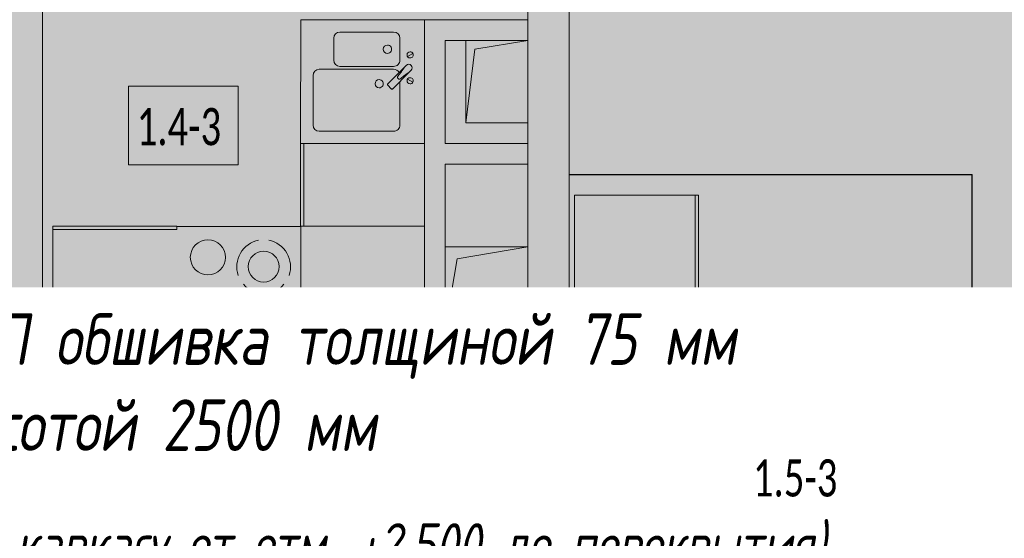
# Model space of a CAD drawing. Header units: millimetres. Extents: x -76220005 to 7466349, y -86687 to 22351.
# Tile 99 of 256: x 42918 to 47684, y -26139 to -23629. Entities that reach past the tile are written whole.
import ezdxf
from ezdxf import colors
from ezdxf.entities.mleader import LeaderData, LeaderLine
from ezdxf.math import Vec2, Vec3

# ---------------------------------------------------------------- set-up
doc = ezdxf.new("R2010")
doc.units = ezdxf.units.MM
doc.linetypes.add('-D1-03x03', pattern=[6, 3, -3])
for name, color, linetype, lineweight in [('_0', 7, 'Continuous', 13), ('A-000-MH_MASS', 7, '-D1-03x03', 5), ('A-010-A_ROOM', 7, 'Continuous', 18), ('A-200-M_WALL', 7, 'Continuous', 5), ('A-200-M_WALL_INT', 7, 'Continuous', 5), ('A-200-M_WALL_PAT', 7, 'Continuous', 5), ('A-230-M_FLOOR', 7, 'Continuous', 5), ('A-700-M_FFE', 7, 'Continuous', 5), ('dim_pot', 183, 'Continuous', 9), ('E-610-M_EPS', 7, 'Continuous', 5), ('M-520-M_DRAINAGE_FW', 7, 'Continuous', 5), ('M-567-M_MECH_EQP', 7, 'Continuous', 5), ('Z-060-M_DETAIL', 7, 'Continuous', 5), ('Марки дверей', 7, 'Continuous', 9)]:
    doc.layers.add(name, color=color, linetype=linetype, lineweight=lineweight)
doc.styles.add('Calibri Light_2', font='Calibri light.ttf', dxfattribs={"width": 0.7, "height": 250})
doc.styles.add('fl_iso paper', font='isocpeur.ttf', dxfattribs={"width": 0.8, "oblique": 10})
doc.styles.add('In tre', font='isocpeur.ttf', dxfattribs={"width": 0.8, "oblique": 10})

# ---------------------------------------------------------------- blocks, each defined once
blk = doc.blocks.new('_DOT')
at = {"color": 0, "linetype": 'ByBlock'}
blk.add_line((-0.5, 0), (-1, 0), dxfattribs=at)
at = {"color": 0, "linetype": 'ByBlock', "const_width": 0.5}
blk.add_lwpolyline([(-0.25, 0, 1), (0.25, 0, 1)], format="xyb", close=True, dxfattribs=at)
blk = doc.blocks.new('MR_Стиральная машина - Стиральная машина_600-2464872-50_AS_Plan_10')
at = {"layer": 'E-610-M_EPS'}
for p, q in [((300, 0), (-300, 0)), ((-300, 0), (-300, -570)), ((300, -570), (300, 0)), ((0, -170), (-52, -200)), ((0, -230), (0, -170)), ((-52, -200), (0, -230)), ((0, -370), (0, -430)), ((52, -400), (0, -370)), ((0, -430), (52, -400)), ((-300, -570), (300, -570)), ((-200, -570), (-200, -600)), ((200, -600), (200, -570)), ((-200, -600), (200, -600))]:
    blk.add_line(p, q, dxfattribs=at)
for radius, start, end in [(170, 360, 180), (100, 135, 270), (100, 315, 90), (170, 180, 360)]:
    blk.add_arc((0, -300), radius, start, end, dxfattribs=at)
blk = doc.blocks.new('MR_Кухонный шкаф_Нижний - Кухня-2465092-50_AS_Plan_10')
at = {"layer": 'A-700-M_FFE'}
for p, q in [((600, 0), (0, 0)), ((600, -585), (600, 0)), ((0, -585), (0, -600)), ((600, -585), (0, -585)), ((0, -585), (600, -585)), ((0, -600), (600, -600)), ((600, -600), (600, -585))]:
    blk.add_line(p, q, dxfattribs=at)
blk = doc.blocks.new('MR_Варочная поверхность - Варочная поверхность-V78-50_AS_Plan_10')
at = {"layer": 'E-610-M_EPS'}
for p, q in [((-300, 600), (300, 600)), ((300, 600), (300, 570)), ((300, 0), (-300, 0))]:
    blk.add_line(p, q, dxfattribs=at)
for centre, radius, start, end in [((-120, 405), 130, 101.0875, 198.9125), ((-120, 405), 130, 341.0875, 78.9125), ((150, 450), 85, 0, 180), ((-120, 405), 75, 360, 180), ((150, 450), 85, 180, 0), ((-120, 405), 75, 180, 360), ((-120, 405), 130, 221.0875, 318.9125), ((130, 170.1), 120, 94.4109, 205.5919), ((130, 170.1), 120, 334.3847, 85.5833), ((130, 170.1), 75, 360, 180), ((-150, 150), 75, 0, 180), ((-150, 150), 75, 180, 0), ((130, 170.1), 75, 180, 360), ((130, 169.9), 119.9, 214.3975, 325.4823)]:
    blk.add_arc(centre, radius, start, end, dxfattribs=at)
blk = doc.blocks.new('MR_Ванна - Санузел с ванной_1700x700-2457135-50_AS_Plan_10')
at = {"layer": 'M-520-M_DRAINAGE_FW'}
for p, q in [((-800, 0), (-800, -700)), ((-430, -50), (630, -50)), ((780, -251.9), (770.9, -251.9)), ((770.9, -251.9), (770.9, -298.9)), ((807.5, -251.9), (780, -251.9)), ((780, -251.9), (780, -298.9)), ((780, -298.9), (780, -251.9)), ((807.5, -298.9), (807.5, -251.9)), ((858, -253.8), (807.5, -253.8)), ((807.5, -253.8), (807.5, -296.6)), ((826.3, -266.7), (826.3, -338.7)), ((830, -250), (830, -253.8)), ((858, -266.7), (858, -253.8)), ((858, -338.7), (858, -266.7)), ((866, -266.7), (858, -266.7)), ((858, -266.7), (858, -293.6)), ((880, -264), (866, -264)), ((866, -264), (866, -296)), ((866, -293.6), (866, -266.7)), ((900, -250.2), (880, -250.2)), ((880, -250.2), (880, -310)), ((880, -296), (880, -264)), ((900, -310), (900, -250.2)), ((770.9, -298.9), (780, -298.9)), ((780, -298.9), (807.5, -298.9)), ((807.5, -296.6), (826.3, -296.6)), ((858, -293.6), (866, -293.6)), ((866, -296), (880, -296)), ((880, -310), (900, -310)), ((880, -338.7), (524.9, -338.7)), ((524.9, -361.3), (880, -361.3)), ((826.3, -361.3), (826.3, -428.7)), ((858, -479.1), (858, -361.3)), ((880, -361.3), (880, -338.7)), ((858, -416.4), (858, -443.3)), ((866, -416.4), (858, -416.4)), ((866, -414), (866, -446)), ((880, -414), (866, -414)), ((866, -443.3), (866, -416.4)), ((880, -400), (880, -459.8)), ((900, -400), (880, -400)), ((880, -446), (880, -414)), ((900, -459.8), (900, -400)), ((826.3, -455.7), (826.3, -479.1)), ((858, -443.3), (866, -443.3)), ((866, -446), (880, -446)), ((880, -459.8), (900, -459.8)), ((826.3, -479.1), (858, -479.1)), ((630, -650), (-430, -650)), ((195, -660), (195, -700.1)), ((210, -660), (195, -660)), ((200, -695.1), (200, -665)), ((200, -665), (210, -665)), ((895, -665), (200, -665)), ((200, -665), (200, -695.1)), ((210, -665), (210, -660)), ((900, -660), (835, -660)), ((835, -660), (835, -665)), ((835, -665), (895, -665)), ((895, -665), (895, -695.1)), ((895, -695.1), (895, -665)), ((900, -700), (900, -660)), ((-800, -700), (195.1, -700)), ((195, -700.1), (210, -700.1)), ((210, -695.1), (200, -695.1)), ((200, -695.1), (895, -695.1)), ((210, -700.1), (210, -695.1)), ((210, -700), (885, -700)), ((895, -695.1), (885, -695.1)), ((885, -695.1), (885, -700)), ((885, -700), (900, -700))]:
    blk.add_line(p, q, dxfattribs=at)
for centre, radius, start, end in [((-430, -350), 300, 90, 270), ((630, -250), 200, 360, 90), ((508.5, -350), 110, 5.916, 354.084), ((508.5, -350), 20, 90, 270), ((508.5, -350), 20, 270, 90), ((508.5, -350), 20, 325.4667, 34.5333), ((843.9, -350), 15.5, 47.0093, 132.9907), ((843.9, -350), 15.5, 227.0093, 312.9907), ((832.8, -442.2), 15, 90, 270), ((832.8, -442.2), 15, 244.0483, 115.9517), ((832.8, -442.2), 15, 270, 90), ((630, -450), 200, 270, 351.5919)]:
    blk.add_arc(centre, radius, start, end, dxfattribs=at)
blk = doc.blocks.new('A_MEQ_OpeningShaft-Rectangular - ОВ-7832562-50_AS_Plan_10')
at = {"layer": 'Z-060-M_DETAIL', "linetype": '-D1-03x03'}
blk.add_hatch(color=256, dxfattribs=at).paths.add_polyline_path([(0, -400), (57.1, -57.1), (400, 0), (0, 0), (0, -84.5)])
at = {"layer": 'A-000-MH_MASS'}
for p, q in [((400, 0), (0, 0)), ((0, 0), (0, -400)), ((400, -400), (400, 0)), ((0, -400), (400, -400))]:
    blk.add_line(p, q, dxfattribs=at)
at = {"layer": 'Z-060-M_DETAIL'}
for p, q in [((400, 0), (0, 0)), ((0, 0), (0, -400)), ((57.1, -57.1), (400, 0)), ((400, 0), (400, -400)), ((0, -400), (57.1, -57.1)), ((0, -400), (400, -400))]:
    blk.add_line(p, q, dxfattribs=at)
blk = doc.blocks.new('MR_Мойка - Кухонная мойка 2-2483322-50_AS_Plan_10')
at = {"layer": 'M-520-M_DRAINAGE_FW'}
for p, q in [((-300, 50), (-300, -550)), ((-300, 50), (-300, -550)), ((300, 50), (-300, 50)), ((300, -550), (300, 50)), ((-136.7, -6.7), (-122.6, -33.3)), ((-79, -39), (-69.8, -48.2)), ((-45.7, -24.2), (-55, -14.9)), ((35.5, -105.4), (-45.7, -24.2)), ((2.7, -6.7), (-11.4, -33.3)), ((-104, -70), (-210, -70)), ((-69.8, -48.2), (11.4, -129.4)), ((210, -70), (0.1, -70)), ((-240, -100), (-240, -360)), ((-74, -360), (-74, -100)), ((-60, -100), (-60, -460)), ((15.7, -129.4), (35.5, -109.6)), ((240, -460), (240, -100)), ((-210, -390), (-104, -390)), ((-30, -490), (210, -490)), ((-300, -550), (300, -550))]:
    blk.add_line(p, q, dxfattribs=at)
for centre, radius, start, end in [((-129.7, -20), 15, 360, 180), ((-129.7, -20), 15, 180, 360), ((-67, -26.9), 17, 45, 225), ((136.3, 77.5), 208.5, 209.1823, 223.4054), ((-4.3, -20), 15, 360, 180), ((-4.3, -20), 15, 180, 360), ((-210, -100), 30, 90, 180), ((-104, -100), 30, 360, 90), ((-171.5, -230.2), 208.5, 46.5946, 60.8177), ((-30, -100), 30, 118.5511, 180), ((-21.7, -72.3), 9.19, 225, 45), ((210, -100), 30, 360, 90), ((-157, -130), 20, 360, 180), ((-157, -130), 20, 180, 360), ((13.5, -127.3), 3, 225, 315), ((13.5, -127.3), 3, 225, 315), ((33.3, -107.5), 3, 315, 45), ((33.3, -107.5), 3, 315, 45), ((10, -170), 20, 360, 180), ((10, -170), 20, 180, 360), ((-210, -360), 30, 180, 270), ((-104, -360), 30, 270, 360), ((-30, -460), 30, 180, 270), ((210, -460), 30, 270, 360)]:
    blk.add_arc(centre, radius, start, end, dxfattribs=at)
blk = doc.blocks.new('MR_Доборный кухонный элемент - Доборный элемент-V91-50_AS_Plan_10')
at = {"layer": 'A-700-M_FFE'}
for p, q in [((0, 600), (400, 600)), ((0, 585), (0, 600)), ((400, 585), (0, 585)), ((0, 0), (0, 585)), ((0, 585), (400, 585)), ((400, 600), (400, 585)), ((400, 0), (0, 0))]:
    blk.add_line(p, q, dxfattribs=at)
blk = doc.blocks.new('MR_Варочная поверхность - Варочная поверхность-V92-50_AS_Plan_10')
at = {"layer": 'E-610-M_EPS'}
for p, q in [((300, 0), (-300, 0)), ((-300, 0), (-300, -600)), ((-300, -600), (300, -600))]:
    blk.add_line(p, q, dxfattribs=at)
for centre, radius, start, end in [((-150, -150), 75, 360, 180), ((130, -169.9), 119.9, 34.5177, 145.6025), ((130, -170.1), 75, 0, 180), ((130, -170.1), 120, 154.4081, 265.5891), ((130, -170.1), 120, 274.4167, 25.6153), ((-150, -150), 75, 180, 360), ((130, -170.1), 75, 180, 0), ((-120, -405), 130, 41.0875, 138.9125), ((-120, -405), 75, 0, 180), ((-120, -405), 130, 161.0875, 258.9125), ((-120, -405), 130, 281.0875, 18.9125), ((150, -450), 85, 0, 180), ((-120, -405), 75, 180, 0), ((150, -450), 85, 180, 360)]:
    blk.add_arc(centre, radius, start, end, dxfattribs=at)
blk = doc.blocks.new('A_MEQ_OpeningShaft-Rectangular - ВК-6925817-50_AS_Plan_10')
at = {"layer": 'Z-060-M_DETAIL', "linetype": '-D1-03x03'}
blk.add_hatch(color=256, dxfattribs=at).paths.add_polyline_path([(0, -400), (42.9, -42.9), (300, 0), (0, 0), (0, -94.8)])
at = {"layer": 'A-000-MH_MASS'}
for p, q in [((300, 0), (0, 0)), ((0, 0), (0, -400)), ((300, -400), (300, 0)), ((0, -400), (300, -400))]:
    blk.add_line(p, q, dxfattribs=at)
at = {"layer": 'Z-060-M_DETAIL'}
for p, q in [((300, 0), (0, 0)), ((0, 0), (0, -400)), ((0, -400), (42.9, -42.9)), ((42.9, -42.9), (300, 0)), ((300, 0), (300, -400)), ((0, -400), (300, -400))]:
    blk.add_line(p, q, dxfattribs=at)

msp = doc.modelspace()

# ---------------------------------------------------------------- hatches: boundary and pattern name
at = {"layer": '_0', "transparency": 33554534}
h = msp.add_hatch(color=252, dxfattribs=at)
h.dxf.hatch_style = 1
h.paths.add_polyline_path([(17837.9, -49734.4), (25204.6, -19284.4), (73878, -19284.4), (73878, -49734.4)])
h.paths.add_polyline_path([(28728, -40979.4), (28728, -37429.4), (30528, -37429.4), (30528, -30029.4), (28477.6, -30029.4), (28478, -28029.4), (29978, -28029.4), (29978, -27479.4), (32178, -27479.4), (32178, -28029.4), (44478, -28029.4), (44478, -27929.4), (45278, -27929.4), (45278, -27379.4), (47528, -27379.4), (47528, -27929.4), (53578, -27929.4), (53578, -27379.4), (55478, -27379.4), (55478, -27929.4), (64478, -27929.4), (64478, -26229.4), (67788, -26229.4), (67788, -28219.4), (66578, -28219.4), (66578, -30029.4), (62978, -30029.4), (62078, -30029.4), (58678, -30029.4), (58678, -38979.4), (61728, -38979.4), (62978, -38979.4), (66878, -38979.4), (66878, -41429.4), (64488, -41429.4), (64488, -41079.4), (59948, -41079.4), (59948, -41629.4), (57898, -41629.4), (57898, -41079.4), (47038, -41079.4), (47038, -41629.4), (44088, -41629.4), (44088, -40979.4)], flags=16)
at = {"layer": 'A-200-M_WALL_PAT'}
h = msp.add_hatch(dxfattribs=at)
h.set_pattern_fill('FP_2', color=256, style=0, pattern_type=2)
h.set_pattern_definition([(45, (36177.98, -48979.44), (-75.43415, 75.43415), [106.68, -17.78, 3.556, -17.78]), (45, (36177.98, -48904.05), (-75.43415, 75.43415), []), (50, (36177.98, -48979.44), (127.5292, -11.15758), [13.335, -146.685]), (355, (36177.98, -48979.44), (-24.66966, 133.74), [10.668, -117.348]), (100.451, (36188.6, -48980.37), (102.85973, 122.5818), [11.333, -124.663]), (46.184, (36177.98, -48943.88), (189.75516, -29.4304), [20.002, -220.027]), (96.636, (36193.79, -48946.33), (166.1822, 173.1996), [17, -186.995]), (351.184, (36177.98, -48943.88), (166.1839, 173.1976), [16.002, -176.022]), (21, (36195.76, -48952.77), (106.13027, -71.58603), [13.335, -146.685]), (326, (36195.76, -48952.77), (43.2619, 128.93175), [10.668, -117.348]), (71.451, (36204.6, -48958.73), (149.392, 57.34505), [11.333, -124.663]), (37.5, (36177.975, -48979.436), (2.16223, 59.18836), [3.353, -112.573, 3.353, -115.773, -117.792]), (37.5, (36177.975, -48979.436), (2.16223, 59.18836), [-235.052, 3.353, -114.44]), (7.5, (36177.975, -48979.436), (46.77386, 70.12615), [3.353, -64.567, 3.353, -109.906, -44.894]), (7.5, (36177.975, -48979.436), (46.77386, 70.12615), [-181.178, 3.353, -41.542]), (327.5, (36138.326, -48979.436), (94.91367, -4.01009), [3.353, -41.097, 3.353, -135.331, -184.023]), (327.5, (36138.326, -48979.436), (94.91367, -4.01009), [-183.134, 3.353, -180.67]), (317.5, (36120.55, -48979.44), (103.69057, 17.79882), [3.353, -54.432, 3.353, -88.748, -130.683]), (317.5, (36120.55, -48979.44), (103.69057, 17.79882), [-149.885, 3.353, -127.33])])
h.paths.add_polyline_path([(45378, -26429.4), (45578, -26429.4), (45578, -19879.4), (45378, -19879.4), (45378, -26298.4)])

# ---------------------------------------------------------------- linework, layer by layer
at = {"layer": 'A-010-A_ROOM', "lineweight": 5, "flags": 128}
for points in [[(43444.8, -23950.6), (43975.8, -23950.6), (43975.8, -24331.6), (43444.8, -24331.6)], [(46427.4, -25650.9), (46958.4, -25650.9), (46958.4, -26031.9), (46427.4, -26031.9)]]:
    msp.add_lwpolyline(points, close=True, dxfattribs=at)
at = {"layer": 'A-200-M_WALL', "lineweight": 9}
for p, q in [((45578, -26429.4), (45578, -19879.4)), ((45378, -23229.4), (45378, -23629.4)), ((44878, -23629.4), (44878, -25329.4)), ((45378, -23629.4), (44878, -23629.4)), ((44978, -24229.4), (44978, -23729.4)), ((44978, -23729.4), (45078, -23729.4)), ((45378, -24129.4), (45378, -24229.4)), ((45378, -24229.4), (44978, -24229.4)), ((44978, -24729.4), (44978, -24329.4)), ((44978, -24329.4), (45378, -24329.4)), ((45378, -24329.4), (45378, -24729.4)), ((44978, -25229.4), (44978, -25129.4)), ((45378, -25129.4), (45378, -25229.4)), ((45378, -25229.4), (44978, -25229.4)), ((44878, -25329.4), (45378, -25329.4)), ((45378, -25329.4), (45378, -25579.7)), ((45378, -25639.4), (45378, -25729.4)), ((45378, -25789.2), (45378, -25989.4)), ((45378, -26029.4), (45378, -26429.4))]:
    msp.add_line(p, q, dxfattribs=at)
at = {"layer": 'A-200-M_WALL'}
for p, q in [((45378, -23729.4), (45378, -23629.4)), ((45378, -24329.4), (45378, -24229.4)), ((45378, -25329.4), (45378, -25229.4))]:
    msp.add_line(p, q, dxfattribs=at)
at = {"layer": 'A-200-M_WALL_INT'}
for p, q in [((43028, -25979.4), (43028, -22628.6)), ((43028.8, -22629.4), (43028.8, -25229.4)), ((45578, -24379.4), (47528, -24379.4)), ((47527.2, -24380.2), (45578, -24380.2)), ((47527.2, -26779.4), (47527.2, -24380.2)), ((47528, -24379.4), (47528, -27379.4)), ((43028, -25229.4), (43078.8, -25229.4)), ((44278.8, -25229.4), (44878, -25229.4)), ((43128, -25329.4), (43128, -26129.4)), ((44878, -25329.4), (43128, -25329.4)), ((42928, -25979.4), (43028, -25979.4)), ((42928, -26079.4), (42928, -25979.4)), ((43028, -26079.4), (42928, -26079.4)), ((43028, -26129.4), (43028, -26079.4)), ((43128, -26129.4), (43028, -26129.4))]:
    msp.add_line(p, q, dxfattribs=at)
at = {"layer": 'A-230-M_FLOOR'}
msp.add_line((43028, -27029.4), (43028, -26129.4), dxfattribs=at)

# ---------------------------------------------------------------- block references
at = {"layer": 'A-700-M_FFE'}
for name, p, rotation in [('MR_Доборный кухонный элемент - Доборный элемент-V91-50_AS_Plan_10', (44877.8, -24629.4), 89.9914764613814), ('MR_Кухонный шкаф_Нижний - Кухня-2465092-50_AS_Plan_10', (45603, -25079.4), 90.00000000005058), ('MR_Кухонный шкаф_Нижний - Кухня-2465092-50_AS_Plan_10', (43678.8, -25229.5), 179.9914764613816)]:
    msp.add_blockref(name, p, dxfattribs=dict(at, rotation=rotation))
at = {"layer": 'E-610-M_EPS'}
for name, p, rotation in [('MR_Варочная поверхность - Варочная поверхность-V92-50_AS_Plan_10', (43978.8, -25229.6), 179.9914764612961), ('MR_Варочная поверхность - Варочная поверхность-V78-50_AS_Plan_10', (45603, -25379.4), 270.0000000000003), ('MR_Стиральная машина - Стиральная машина_600-2464872-50_AS_Plan_10', (45603, -25979.4), 89.99999999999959)]:
    msp.add_blockref(name, p, dxfattribs=dict(at, rotation=rotation))
at = {"layer": 'M-520-M_DRAINAGE_FW', "rotation": 269.991476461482}
msp.add_blockref('MR_Мойка - Кухонная мойка 2-2483322-50_AS_Plan_10', (44827.9, -23929.4), dxfattribs=at)
at = {"layer": 'M-520-M_DRAINAGE_FW'}
msp.add_blockref('MR_Ванна - Санузел с ванной_1700x700-2457135-50_AS_Plan_10', (44478, -25329.4), dxfattribs=at)
at = {"layer": 'M-567-M_MECH_EQP'}
for name, p in [('A_MEQ_OpeningShaft-Rectangular - ВК-6925817-50_AS_Plan_10', (45078, -23729.4)), ('A_MEQ_OpeningShaft-Rectangular - ОВ-7832562-50_AS_Plan_10', (44978, -24729.4))]:
    msp.add_blockref(name, p, dxfattribs=at)

# ---------------------------------------------------------------- texts
at = {"layer": 'A-010-A_ROOM', "lineweight": 5, "char_height": 180, "width": 577.215, "attachment_point": 1, "style": 'Calibri Light_2'}
for s, insert in [('1.4-3 ', (43484.6, -24056.8)), ('1.5-3 ', (46467.2, -25757.1))]:
    msp.add_mtext(s, dxfattribs=dict(at, insert=insert))

# ---------------------------------------------------------------- next in the draw order: leaders
at = {"layer": 'Марки дверей', "lineweight": -2, "transparency": 33554687}
ml = msp.add_multileader_mtext('Standard', dxfattribs=at)
ml.set_content('\\pxsm1,ql;ГКЛ обшивка толщиной 75 мм \\Pвысотой 2500 мм', color=256, style='fl_iso paper')
ml.set_leader_properties(lineweight=5)
ml.set_arrow_properties(name='DOT')
ml.build(insert=Vec2(0, 0))
ml.multileader.update_dxf_attribs({"has_dogleg": 0, "text_left_attachment_type": 6, "text_right_attachment_type": 6, "dogleg_length": 0.75, "arrow_head_size": 60, "scale": 40})
ctx = ml.context
ctx.base_point, ctx.scale, ctx.char_height, ctx.arrow_head_size, ctx.landing_gap_size, ctx.plane_origin = Vec3(42395.5, -25350), 40, 250, 60, 80, Vec3(44407.6, -18170.1)
ctx.left_attachment, ctx.right_attachment = 6, 6
notes = []
notes.append((ctx, [(0, (1, 1, 0), (46464.5, -25350), (-1, 0), 30, [(0, [(47193, -28229.4)], 0, [])])]))
ctx.mtext.insert, ctx.mtext.width, ctx.mtext.defined_height, ctx.mtext.line_spacing_factor, ctx.mtext.flow_direction = Vec3(42475.5, -25050), 4067.72, 979.1, 0.7, 5
ctx.mtext.has_bg_fill, ctx.mtext.bg_color, ctx.mtext.bg_scale_factor, ctx.mtext.bg_transparency, ctx.mtext.use_window_bg_color = 1, -1027028792, 1.5, 0, 1
for ctx, leaders in notes:
    for number, flags, end, landing, length, lines in leaders:
        leader = LeaderData()
        leader.index, (leader.has_last_leader_line, leader.has_dogleg_vector, leader.attachment_direction) = number, flags
        leader.last_leader_point, leader.dogleg_vector, leader.dogleg_length = Vec3(end), Vec3(landing), length
        for number, points, colour, breaks in lines:
            line = LeaderLine()
            line.index, line.vertices, line.color, line.breaks = number, Vec3.list(points), colors.encode_raw_color(colour), breaks
            leader.lines.append(line)
        ctx.leaders.append(leader)

# ---------------------------------------------------------------- next in the draw order: leaders
ml = msp.add_multileader_mtext('Standard', dxfattribs=at)
ml.set_content('\\pxsm1,ql;ГКЛ обшивка толщиной 75 мм \\Pвысотой до перекрытия', color=256, style='fl_iso paper')
ml.set_leader_properties(lineweight=5)
ml.set_arrow_properties(name='DOT')
ml.build(insert=Vec2(0, 0))
ml.multileader.update_dxf_attribs({"has_dogleg": 0, "text_left_attachment_type": 6, "text_right_attachment_type": 6, "dogleg_length": 0.75, "arrow_head_size": 60, "scale": 40})
ctx = ml.context
ctx.base_point, ctx.scale, ctx.char_height, ctx.arrow_head_size, ctx.landing_gap_size, ctx.plane_origin = Vec3(32707.6, -25559.2), 40, 250, 60, 80, Vec3(34719.7, -18379.3)
ctx.left_attachment, ctx.right_attachment = 6, 6
notes = []
notes.append((ctx, [(1, (1, 1, 0), (32677.6, -25559.2), (1, 0), 30, [(0, [(31788.2, -28154.4)], 0, [])])]))
ctx.mtext.insert, ctx.mtext.width, ctx.mtext.defined_height, ctx.mtext.line_spacing_factor, ctx.mtext.flow_direction = Vec3(32787.6, -25234.2), 4067.72, 979.1, 0.7, 5
ctx.mtext.has_bg_fill, ctx.mtext.bg_color, ctx.mtext.bg_scale_factor, ctx.mtext.bg_transparency, ctx.mtext.use_window_bg_color = 1, -1027028792, 1.5, 0, 1
for ctx, leaders in notes:
    for number, flags, end, landing, length, lines in leaders:
        leader = LeaderData()
        leader.index, (leader.has_last_leader_line, leader.has_dogleg_vector, leader.attachment_direction) = number, flags
        leader.last_leader_point, leader.dogleg_vector, leader.dogleg_length = Vec3(end), Vec3(landing), length
        for number, points, colour, breaks in lines:
            line = LeaderLine()
            line.index, line.vertices, line.color, line.breaks = number, Vec3.list(points), colors.encode_raw_color(colour), breaks
            leader.lines.append(line)
        ctx.leaders.append(leader)

# ---------------------------------------------------------------- next in the draw order: leaders
at = {"layer": 'dim_pot', "color": 0, "linetype": 'ByBlock'}
ml = msp.add_multileader_mtext('Standard', dxfattribs=at)
ml.set_content('Противодымный экран (ГКЛ короб по металлическому каркасу от отм. +2.500 до перекрытия)', style='In tre')
ml.set_leader_properties()
ml.build(insert=Vec2(0, 0))
ml.multileader.update_dxf_attribs({"text_left_attachment_type": 6, "text_right_attachment_type": 6, "dogleg_length": 1, "arrow_head_size": 0, "scale": 50})
ctx = ml.context
ctx.base_point, ctx.scale, ctx.char_height, ctx.arrow_head_size, ctx.landing_gap_size, ctx.plane_origin = Vec3(37258.3, -26326.5), 50, 200, 0, 4.5, Vec3(46817.6, -24440.2)
ctx.left_attachment, ctx.right_attachment = 6, 6
notes = []
notes.append((ctx, [(0, (1, 1, 0), (39729.2, -26326.5), (-1, 0), 50, [(0, [(42004.3, -30509.7)], 0, [])])]))
ctx.mtext.insert, ctx.mtext.width, ctx.mtext.defined_height, ctx.mtext.flow_direction = Vec3(37262.8, -26066.5), 2494.153, 696.6, 5
ctx.mtext.has_bg_fill, ctx.mtext.bg_color, ctx.mtext.bg_scale_factor, ctx.mtext.bg_transparency, ctx.mtext.use_window_bg_color = 1, -1027028792, 1.5, 0, 1
for ctx, leaders in notes:
    for number, flags, end, landing, length, lines in leaders:
        leader = LeaderData()
        leader.index, (leader.has_last_leader_line, leader.has_dogleg_vector, leader.attachment_direction) = number, flags
        leader.last_leader_point, leader.dogleg_vector, leader.dogleg_length = Vec3(end), Vec3(landing), length
        for number, points, colour, breaks in lines:
            line = LeaderLine()
            line.index, line.vertices, line.color, line.breaks = number, Vec3.list(points), colors.encode_raw_color(colour), breaks
            leader.lines.append(line)
        ctx.leaders.append(leader)

doc.saveas('drawing.dxf')
